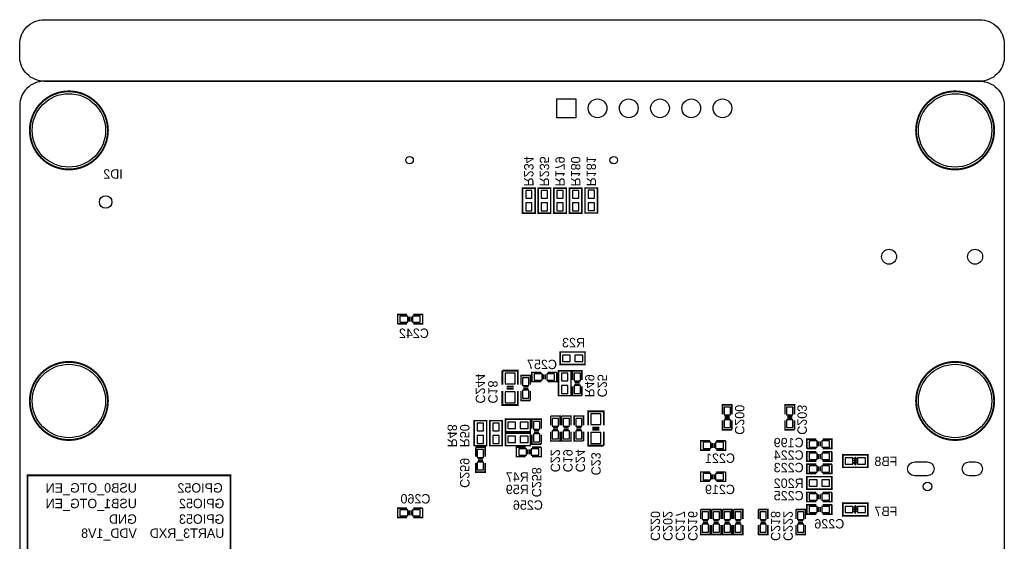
# Model space of a CAD drawing. Extents: x 0 to 80, y 0 to 145.
# Tile 4 of 4: x 0 to 80, y 103 to 145. Entities that reach past the tile are written whole.
import ezdxf

# ---------------------------------------------------------------- set-up
doc = ezdxf.new("R2010")
doc.units = 0
for name, color, linetype in [('BG_OUTLINE', 7, 'CONTINUOUS'), ('BG_SILKSCREEN_BOTTOM', 23, 'CONTINUOUS'), ('PG_SILKSCREEN_BOTTOM', 23, 'CONTINUOUS'), ('PIN_BOTTOM', 132, 'CONTINUOUS'), ('RD_SILKSCREEN_BOTTOM', 23, 'CONTINUOUS')]:
    doc.layers.add(name, color=color, linetype=linetype)

msp = doc.modelspace()

# ---------------------------------------------------------------- linework, layer by layer
at = {"layer": 'BG_OUTLINE'}
for points in [[(78.068424, 139.999974), (1.999996, 139.999974, -0.414214), (0, 141.99997), (0, 142.999968, -0.414214), (1.999996, 144.999964), (78.068424, 144.999964, -0.414214), (80.06842, 142.999968), (80.06842, 141.99997, -0.414214), (78.068424, 139.999974)], [(1.999996, 139.999974, 0.414214), (0, 137.999978), (0, 56.291734)], [(1.999996, 139.999974), (78.068424, 139.999974, -0.414214), (80.06842, 137.999978), (80.06842, 1.999996, -0.414214), (78.068424, 0), (1.999996, 0, -0.414214), (0, 1.999996), (0, 56.291734)]]:
    msp.add_lwpolyline(points, format="xyb", dxfattribs=at)
at = {"layer": 'BG_SILKSCREEN_BOTTOM', "const_width": 0.1524}
msp.add_lwpolyline([(2.413, 78.74), (2.413, 97.409), (17.145, 97.409), (17.145, 107.95), (0.635, 107.95), (0.635, 97.409), (2.54, 97.409)], dxfattribs=at)
at = {"layer": 'PG_SILKSCREEN_BOTTOM', "const_width": 0.1524}
for points in [[(7.174992, 135.999982, 1), (0.824992, 135.999982, 1), (7.174992, 135.999982)], [(79.243428, 135.999982, 1), (72.893428, 135.999982, 1), (79.243428, 135.999982)], [(7.174992, 114.000026, 1), (0.824992, 114.000026, 1), (7.174992, 114.000026)], [(79.243428, 114.000026, 1), (72.893428, 114.000026, 1), (79.243428, 114.000026)]]:
    msp.add_lwpolyline(points, format="xyb", dxfattribs=at)
at = {"layer": 'PG_SILKSCREEN_BOTTOM'}
for points, const_width in [([(41.91, 129.2733), (41.91, 131.3053), (40.894, 131.3053), (40.894, 129.2733), (41.91, 129.2733)], 0.127), ([(43.18, 129.2733), (43.18, 131.3053), (42.164, 131.3053), (42.164, 129.2733), (43.18, 129.2733)], 0.127), ([(43.434, 131.3053), (43.434, 129.2733), (44.45, 129.2733), (44.45, 131.3053), (43.434, 131.3053)], 0.127), ([(44.704, 131.3053), (44.704, 129.2733), (45.72, 129.2733), (45.72, 131.3053), (44.704, 131.3053)], 0.127), ([(45.974, 131.318), (45.974, 129.286), (46.99, 129.286), (46.99, 131.318), (45.974, 131.318)], 0.127), ([(31.496, 121.031), (30.734, 121.031), (30.734, 120.269)], 0.127), ([(31.6738, 120.4468), (31.6738, 120.8532)], 0.127), ([(31.8262, 120.4468), (31.8262, 120.8532)], 0.127), ([(32.004, 120.269), (32.766, 120.269), (32.766, 121.031), (32.004, 121.031)], 0.127), ([(30.734, 120.269), (31.496, 120.269)], 0.127), ([(45.974, 117.983), (43.942, 117.983), (43.942, 116.967), (45.974, 116.967), (45.974, 117.983)], 0.127), ([(39.243, 116.459), (39.243, 115.316)], 0.1524), ([(40.513, 115.316), (40.513, 116.459), (39.243, 116.459)], 0.1524), ([(41.529, 115.316), (41.529, 116.078), (40.767, 116.078), (40.767, 115.316)], 0.127), ([(42.418, 116.332), (41.656, 116.332), (41.656, 115.57), (42.418, 115.57)], 0.127), ([(42.5958, 116.1542), (42.5958, 115.7478)], 0.127), ([(42.7482, 116.1542), (42.7482, 115.7478)], 0.127), ([(43.688, 116.332), (42.926, 116.332)], 0.127), ([(42.926, 115.57), (43.688, 115.57), (43.688, 116.332)], 0.127), ([(44.831, 114.427), (44.831, 116.459), (43.815, 116.459), (43.815, 114.427), (44.831, 114.427)], 0.127), ([(45.72, 115.697), (45.72, 116.459), (44.958, 116.459), (44.958, 115.697)], 0.127), ([(45.5422, 115.5192), (45.1358, 115.5192)], 0.127), ([(45.5422, 115.3668), (45.1358, 115.3668)], 0.127), ([(39.243, 114.808), (39.243, 113.665), (40.513, 113.665), (40.513, 114.808)], 0.1524), ([(39.5986, 115.1636), (40.1828, 115.1636)], 0.1524), ([(39.5986, 114.9858), (40.1828, 114.9858)], 0.1524), ([(40.767, 114.808), (40.767, 114.046), (41.529, 114.046)], 0.127), ([(41.3512, 115.1382), (40.9448, 115.1382)], 0.127), ([(41.3512, 114.9858), (40.9448, 114.9858)], 0.127), ([(41.529, 114.046), (41.529, 114.808)], 0.127), ([(44.958, 115.189), (44.958, 114.427), (45.72, 114.427)], 0.127), ([(45.72, 114.427), (45.72, 115.189)], 0.127), ([(57.91962, 112.923066), (57.91962, 113.685066), (57.15762, 113.685066), (57.15762, 112.923066)], 0.127), ([(62.99962, 112.923066), (62.99962, 113.685066), (62.23762, 113.685066), (62.23762, 112.923066)], 0.127), ([(47.498, 112.014), (47.498, 113.157), (46.228, 113.157), (46.228, 112.014)], 0.1524), ([(36.957, 112.395), (36.957, 110.363), (37.973, 110.363), (37.973, 112.395), (36.957, 112.395)], 0.127), ([(39.243, 110.363), (39.243, 112.395), (38.227, 112.395), (38.227, 110.363), (39.243, 110.363)], 0.127), ([(39.497, 111.506), (41.529, 111.506), (41.529, 112.522), (39.497, 112.522), (39.497, 111.506)], 0.127), ([(42.418, 111.76), (42.418, 112.522), (41.656, 112.522), (41.656, 111.76)], 0.127), ([(43.18, 112.776), (43.18, 112.014)], 0.127), ([(43.942, 112.014), (43.942, 112.776), (43.18, 112.776)], 0.127), ([(44.069, 112.776), (44.069, 112.014)], 0.127), ([(44.831, 112.014), (44.831, 112.776), (44.069, 112.776)], 0.127), ([(45.847, 112.014), (45.847, 112.776), (45.085, 112.776), (45.085, 112.014)], 0.127), ([(57.15762, 112.415066), (57.15762, 111.653066), (57.91962, 111.653066)], 0.127), ([(57.74182, 112.745266), (57.33542, 112.745266)], 0.127), ([(57.74182, 112.592866), (57.33542, 112.592866)], 0.127), ([(57.91962, 111.653066), (57.91962, 112.415066)], 0.127), ([(62.23762, 112.415066), (62.23762, 111.653066), (62.99962, 111.653066)], 0.127), ([(62.82182, 112.745266), (62.41542, 112.745266)], 0.127), ([(62.82182, 112.592866), (62.41542, 112.592866)], 0.127), ([(62.99962, 111.653066), (62.99962, 112.415066)], 0.127), ([(39.497, 110.363), (41.529, 110.363), (41.529, 111.379), (39.497, 111.379), (39.497, 110.363)], 0.127), ([(41.656, 111.252), (41.656, 110.49), (42.418, 110.49)], 0.127), ([(42.2402, 111.5822), (41.8338, 111.5822)], 0.127), ([(42.2402, 111.4298), (41.8338, 111.4298)], 0.127), ([(42.418, 110.49), (42.418, 111.252)], 0.127), ([(43.18, 111.506), (43.18, 110.744), (43.942, 110.744), (43.942, 111.506)], 0.127), ([(43.3578, 111.8362), (43.7642, 111.8362)], 0.127), ([(43.3578, 111.6838), (43.7642, 111.6838)], 0.127), ([(44.069, 111.506), (44.069, 110.744), (44.831, 110.744), (44.831, 111.506)], 0.127), ([(44.2468, 111.8362), (44.6532, 111.8362)], 0.127), ([(44.2468, 111.6838), (44.6532, 111.6838)], 0.127), ([(45.085, 111.506), (45.085, 110.744), (45.847, 110.744)], 0.127), ([(45.6692, 111.8362), (45.2628, 111.8362)], 0.127), ([(45.6692, 111.6838), (45.2628, 111.6838)], 0.127), ([(45.847, 110.744), (45.847, 111.506)], 0.127), ([(46.228, 111.506), (46.228, 110.363), (47.498, 110.363)], 0.1524), ([(47.1424, 111.8362), (46.5582, 111.8362)], 0.1524), ([(47.1424, 111.6584), (46.5582, 111.6584)], 0.1524), ([(47.498, 110.363), (47.498, 111.506)], 0.1524), ([(56.14162, 110.764066), (55.37962, 110.764066), (55.37962, 110.002066), (56.14162, 110.002066)], 0.127), ([(56.31942, 110.586266), (56.31942, 110.179866)], 0.127), ([(56.47182, 110.586266), (56.47182, 110.179866)], 0.127), ([(57.41162, 110.764066), (56.64962, 110.764066)], 0.127), ([(56.64962, 110.002066), (57.41162, 110.002066), (57.41162, 110.764066)], 0.127), ([(64.77762, 110.891066), (64.01562, 110.891066), (64.01562, 110.129066)], 0.127), ([(64.95542, 110.306866), (64.95542, 110.713266)], 0.127), ([(65.10782, 110.306866), (65.10782, 110.713266)], 0.127), ([(65.28562, 110.129066), (66.04762, 110.129066), (66.04762, 110.891066), (65.28562, 110.891066)], 0.127), ([(37.084, 110.236), (37.084, 109.474)], 0.127), ([(37.846, 109.474), (37.846, 110.236), (37.084, 110.236)], 0.127), ([(41.148, 110.236), (40.386, 110.236), (40.386, 109.474), (41.148, 109.474)], 0.127), ([(41.3258, 110.0582), (41.3258, 109.6518)], 0.127), ([(41.4782, 110.0582), (41.4782, 109.6518)], 0.127), ([(42.418, 110.236), (41.656, 110.236)], 0.127), ([(41.656, 109.474), (42.418, 109.474), (42.418, 110.236)], 0.127), ([(64.01562, 110.129066), (64.77762, 110.129066)], 0.127), ([(64.77762, 109.875066), (64.01562, 109.875066), (64.01562, 109.113066), (64.77762, 109.113066)], 0.127), ([(64.95542, 109.697266), (64.95542, 109.290866)], 0.127), ([(65.10782, 109.697266), (65.10782, 109.290866)], 0.127), ([(66.04762, 109.875066), (65.28562, 109.875066)], 0.127), ([(65.28562, 109.113066), (66.04762, 109.113066), (66.04762, 109.875066)], 0.127), ([(37.084, 108.966), (37.084, 108.204), (37.846, 108.204), (37.846, 108.966)], 0.127), ([(37.2618, 109.2962), (37.6682, 109.2962)], 0.127), ([(37.2618, 109.1438), (37.6682, 109.1438)], 0.127), ([(64.77762, 108.859066), (64.01562, 108.859066), (64.01562, 108.097066), (64.77762, 108.097066)], 0.127), ([(66.04762, 108.859066), (65.28562, 108.859066)], 0.127), ([(65.28562, 108.097066), (66.04762, 108.097066), (66.04762, 108.859066)], 0.127), ([(68.96862, 109.621066), (66.93662, 109.621066), (66.93662, 108.605066), (68.96862, 108.605066), (68.96862, 109.621066)], 0.127), ([(67.91452, 109.443266), (68.04152, 109.316266), (67.86372, 109.316266), (68.04152, 109.138466), (67.86372, 109.138466), (68.04152, 108.960666), (67.86372, 108.960666), (67.86372, 108.935266), (68.01612, 108.782866)], 0.127), ([(56.14162, 108.224066), (55.37962, 108.224066), (55.37962, 107.462066), (56.14162, 107.462066)], 0.127), ([(56.31942, 108.046266), (56.31942, 107.639866)], 0.127), ([(56.47182, 108.046266), (56.47182, 107.639866)], 0.127), ([(57.41162, 108.224066), (56.64962, 108.224066)], 0.127), ([(56.64962, 107.462066), (57.41162, 107.462066), (57.41162, 108.224066)], 0.127), ([(64.95542, 108.681266), (64.95542, 108.274866)], 0.127), ([(65.10782, 108.681266), (65.10782, 108.274866)], 0.127), ([(64.01562, 106.827066), (66.04762, 106.827066), (66.04762, 107.843066), (64.01562, 107.843066), (64.01562, 106.827066)], 0.127), ([(64.77762, 106.573066), (64.01562, 106.573066), (64.01562, 105.811066), (64.77762, 105.811066)], 0.127), ([(66.04762, 106.573066), (65.28562, 106.573066)], 0.127), ([(65.28562, 105.811066), (66.04762, 105.811066), (66.04762, 106.573066)], 0.127), ([(64.95542, 106.395266), (64.95542, 105.988866)], 0.127), ([(65.10782, 106.395266), (65.10782, 105.988866)], 0.127), ([(68.96862, 105.684066), (66.93662, 105.684066), (66.93662, 104.668066), (68.96862, 104.668066), (68.96862, 105.684066)], 0.127), ([(31.496, 105.283), (30.734, 105.283), (30.734, 104.521), (31.496, 104.521)], 0.127), ([(31.6738, 105.1052), (31.6738, 104.6988)], 0.127), ([(31.8262, 105.1052), (31.8262, 104.6988)], 0.127), ([(32.766, 105.283), (32.004, 105.283)], 0.127), ([(32.004, 104.521), (32.766, 104.521), (32.766, 105.283)], 0.127), ([(55.37962, 105.176066), (55.37962, 104.414066)], 0.127), ([(56.14162, 104.414066), (56.14162, 105.176066), (55.37962, 105.176066)], 0.127), ([(56.26862, 105.176066), (56.26862, 104.414066)], 0.127), ([(57.03062, 104.414066), (57.03062, 105.176066), (56.26862, 105.176066)], 0.127), ([(57.15762, 105.176066), (57.15762, 104.414066)], 0.127), ([(57.91962, 104.414066), (57.91962, 105.176066), (57.15762, 105.176066)], 0.127), ([(58.04662, 105.176066), (58.04662, 104.414066)], 0.127), ([(58.80862, 104.414066), (58.80862, 105.176066), (58.04662, 105.176066)], 0.127), ([(60.07862, 105.176066), (60.07862, 104.414066)], 0.127), ([(60.84062, 104.414066), (60.84062, 105.176066), (60.07862, 105.176066)], 0.127), ([(63.12662, 105.176066), (63.12662, 104.414066)], 0.127), ([(63.88862, 104.414066), (63.88862, 105.176066), (63.12662, 105.176066)], 0.127), ([(64.77762, 105.557066), (64.01562, 105.557066), (64.01562, 104.795066), (64.77762, 104.795066)], 0.127), ([(64.95542, 105.379266), (64.95542, 104.972866)], 0.127), ([(65.10782, 105.379266), (65.10782, 104.972866)], 0.127), ([(66.04762, 105.557066), (65.28562, 105.557066)], 0.127), ([(65.28562, 104.795066), (66.04762, 104.795066), (66.04762, 105.557066)], 0.127), ([(67.91452, 105.506266), (68.04152, 105.379266), (67.86372, 105.379266), (68.04152, 105.201466), (67.86372, 105.201466), (68.04152, 105.023666), (67.86372, 105.023666), (67.86372, 104.998266), (68.01612, 104.845866)], 0.127), ([(55.55742, 104.236266), (55.96382, 104.236266)], 0.127), ([(55.55742, 104.083866), (55.96382, 104.083866)], 0.127), ([(56.44642, 104.236266), (56.85282, 104.236266)], 0.127), ([(56.44642, 104.083866), (56.85282, 104.083866)], 0.127), ([(57.33542, 104.236266), (57.74182, 104.236266)], 0.127), ([(57.33542, 104.083866), (57.74182, 104.083866)], 0.127), ([(58.22442, 104.236266), (58.63082, 104.236266)], 0.127), ([(58.22442, 104.083866), (58.63082, 104.083866)], 0.127), ([(60.25642, 104.236266), (60.66282, 104.236266)], 0.127), ([(60.25642, 104.083866), (60.66282, 104.083866)], 0.127), ([(63.30442, 104.236266), (63.71082, 104.236266)], 0.127), ([(63.30442, 104.083866), (63.71082, 104.083866)], 0.127), ([(55.37962, 103.906066), (55.37962, 103.144066), (56.14162, 103.144066), (56.14162, 103.906066)], 0.127), ([(56.26862, 103.906066), (56.26862, 103.144066), (57.03062, 103.144066), (57.03062, 103.906066)], 0.127), ([(57.15762, 103.906066), (57.15762, 103.144066), (57.91962, 103.144066), (57.91962, 103.906066)], 0.127), ([(58.04662, 103.906066), (58.04662, 103.144066), (58.80862, 103.144066), (58.80862, 103.906066)], 0.127), ([(60.07862, 103.906066), (60.07862, 103.144066), (60.84062, 103.144066), (60.84062, 103.906066)], 0.127), ([(63.12662, 103.906066), (63.12662, 103.144066), (63.88862, 103.144066), (63.88862, 103.906066)], 0.127)]:
    msp.add_lwpolyline(points, dxfattribs=dict(at, const_width=const_width))
at = {"layer": 'PIN_BOTTOM'}
for points in [[(43.688, 137.033), (43.688, 138.557), (45.212, 138.557), (45.212, 137.033)], [(41.148, 130.4798), (41.656, 130.4798), (41.656, 131.1148), (41.148, 131.1148)], [(42.418, 130.4798), (42.926, 130.4798), (42.926, 131.1148), (42.418, 131.1148)], [(44.196, 131.1148), (43.688, 131.1148), (43.688, 130.4798), (44.196, 130.4798)], [(45.466, 131.1148), (44.958, 131.1148), (44.958, 130.4798), (45.466, 130.4798)], [(46.736, 131.1275), (46.228, 131.1275), (46.228, 130.4925), (46.736, 130.4925)], [(41.148, 129.4638), (41.656, 129.4638), (41.656, 130.0988), (41.148, 130.0988)], [(42.418, 129.4638), (42.926, 129.4638), (42.926, 130.0988), (42.418, 130.0988)], [(44.196, 130.0988), (43.688, 130.0988), (43.688, 129.4638), (44.196, 129.4638)], [(45.466, 130.0988), (44.958, 130.0988), (44.958, 129.4638), (45.466, 129.4638)], [(46.736, 130.1115), (46.228, 130.1115), (46.228, 129.4765), (46.736, 129.4765)], [(30.9245, 120.904), (30.9245, 120.396), (31.5595, 120.396), (31.5595, 120.904)], [(31.9405, 120.904), (31.9405, 120.396), (32.5755, 120.396), (32.5755, 120.904)], [(44.7675, 117.221), (44.7675, 117.729), (44.1325, 117.729), (44.1325, 117.221)], [(45.7835, 117.221), (45.7835, 117.729), (45.1485, 117.729), (45.1485, 117.221)], [(40.2844, 116.2685), (39.4716, 116.2685), (39.4716, 115.3795), (40.2844, 115.3795)], [(42.4815, 115.697), (42.4815, 116.205), (41.8465, 116.205), (41.8465, 115.697)], [(43.4975, 115.697), (43.4975, 116.205), (42.8625, 116.205), (42.8625, 115.697)], [(44.069, 115.6335), (44.577, 115.6335), (44.577, 116.2685), (44.069, 116.2685)], [(45.085, 115.6335), (45.593, 115.6335), (45.593, 116.2685), (45.085, 116.2685)], [(40.894, 115.2525), (41.402, 115.2525), (41.402, 115.8875), (40.894, 115.8875)], [(40.2844, 114.7445), (39.4716, 114.7445), (39.4716, 113.8555), (40.2844, 113.8555)], [(40.894, 114.2365), (41.402, 114.2365), (41.402, 114.8715), (40.894, 114.8715)], [(44.069, 114.6175), (44.577, 114.6175), (44.577, 115.2525), (44.069, 115.2525)], [(45.085, 114.6175), (45.593, 114.6175), (45.593, 115.2525), (45.085, 115.2525)], [(46.4566, 112.0775), (47.2694, 112.0775), (47.2694, 112.9665), (46.4566, 112.9665)], [(57.28462, 112.859566), (57.79262, 112.859566), (57.79262, 113.494566), (57.28462, 113.494566)], [(62.36462, 112.859566), (62.87262, 112.859566), (62.87262, 113.494566), (62.36462, 113.494566)], [(37.719, 112.2045), (37.211, 112.2045), (37.211, 111.5695), (37.719, 111.5695)], [(38.481, 111.5695), (38.989, 111.5695), (38.989, 112.2045), (38.481, 112.2045)], [(39.6875, 112.268), (39.6875, 111.76), (40.3225, 111.76), (40.3225, 112.268)], [(40.7035, 112.268), (40.7035, 111.76), (41.3385, 111.76), (41.3385, 112.268)], [(41.783, 111.6965), (42.291, 111.6965), (42.291, 112.3315), (41.783, 112.3315)], [(43.815, 112.5855), (43.307, 112.5855), (43.307, 111.9505), (43.815, 111.9505)], [(44.704, 112.5855), (44.196, 112.5855), (44.196, 111.9505), (44.704, 111.9505)], [(45.212, 111.9505), (45.72, 111.9505), (45.72, 112.5855), (45.212, 112.5855)], [(57.28462, 111.843566), (57.79262, 111.843566), (57.79262, 112.478566), (57.28462, 112.478566)], [(62.36462, 111.843566), (62.87262, 111.843566), (62.87262, 112.478566), (62.36462, 112.478566)], [(41.783, 110.6805), (42.291, 110.6805), (42.291, 111.3155), (41.783, 111.3155)], [(43.815, 111.5695), (43.307, 111.5695), (43.307, 110.9345), (43.815, 110.9345)], [(44.704, 111.5695), (44.196, 111.5695), (44.196, 110.9345), (44.704, 110.9345)], [(45.212, 110.9345), (45.72, 110.9345), (45.72, 111.5695), (45.212, 111.5695)], [(46.4566, 110.5535), (47.2694, 110.5535), (47.2694, 111.4425), (46.4566, 111.4425)], [(37.719, 111.1885), (37.211, 111.1885), (37.211, 110.5535), (37.719, 110.5535)], [(38.481, 110.5535), (38.989, 110.5535), (38.989, 111.1885), (38.481, 111.1885)], [(39.6875, 111.125), (39.6875, 110.617), (40.3225, 110.617), (40.3225, 111.125)], [(40.7035, 111.125), (40.7035, 110.617), (41.3385, 110.617), (41.3385, 111.125)], [(56.20512, 110.129066), (56.20512, 110.637066), (55.57012, 110.637066), (55.57012, 110.129066)], [(57.22112, 110.129066), (57.22112, 110.637066), (56.58612, 110.637066), (56.58612, 110.129066)], [(64.20612, 110.764066), (64.20612, 110.256066), (64.84112, 110.256066), (64.84112, 110.764066)], [(65.22212, 110.764066), (65.22212, 110.256066), (65.85712, 110.256066), (65.85712, 110.764066)], [(37.719, 110.0455), (37.211, 110.0455), (37.211, 109.4105), (37.719, 109.4105)], [(41.2115, 109.601), (41.2115, 110.109), (40.5765, 110.109), (40.5765, 109.601)], [(42.2275, 109.601), (42.2275, 110.109), (41.5925, 110.109), (41.5925, 109.601)], [(64.84112, 109.240066), (64.84112, 109.748066), (64.20612, 109.748066), (64.20612, 109.240066)], [(65.85712, 109.240066), (65.85712, 109.748066), (65.22212, 109.748066), (65.22212, 109.240066)], [(37.719, 109.0295), (37.211, 109.0295), (37.211, 108.3945), (37.719, 108.3945)], [(67.76212, 108.859066), (67.76212, 109.367066), (67.12712, 109.367066), (67.12712, 108.859066)], [(68.77812, 108.859066), (68.77812, 109.367066), (68.14312, 109.367066), (68.14312, 108.859066)], [(56.20512, 107.589066), (56.20512, 108.097066), (55.57012, 108.097066), (55.57012, 107.589066)], [(57.22112, 107.589066), (57.22112, 108.097066), (56.58612, 108.097066), (56.58612, 107.589066)], [(64.84112, 108.224066), (64.84112, 108.732066), (64.20612, 108.732066), (64.20612, 108.224066)], [(65.85712, 108.224066), (65.85712, 108.732066), (65.22212, 108.732066), (65.22212, 108.224066)], [(64.20612, 107.589066), (64.20612, 107.081066), (64.84112, 107.081066), (64.84112, 107.589066)], [(65.22212, 107.589066), (65.22212, 107.081066), (65.85712, 107.081066), (65.85712, 107.589066)], [(64.84112, 105.938066), (64.84112, 106.446066), (64.20612, 106.446066), (64.20612, 105.938066)], [(65.85712, 105.938066), (65.85712, 106.446066), (65.22212, 106.446066), (65.22212, 105.938066)], [(31.5595, 104.648), (31.5595, 105.156), (30.9245, 105.156), (30.9245, 104.648)], [(32.5755, 104.648), (32.5755, 105.156), (31.9405, 105.156), (31.9405, 104.648)], [(56.01462, 104.985566), (55.50662, 104.985566), (55.50662, 104.350566), (56.01462, 104.350566)], [(56.90362, 104.985566), (56.39562, 104.985566), (56.39562, 104.350566), (56.90362, 104.350566)], [(57.79262, 104.985566), (57.28462, 104.985566), (57.28462, 104.350566), (57.79262, 104.350566)], [(58.68162, 104.985566), (58.17362, 104.985566), (58.17362, 104.350566), (58.68162, 104.350566)], [(60.71362, 104.985566), (60.20562, 104.985566), (60.20562, 104.350566), (60.71362, 104.350566)], [(63.76162, 104.985566), (63.25362, 104.985566), (63.25362, 104.350566), (63.76162, 104.350566)], [(64.84112, 104.922066), (64.84112, 105.430066), (64.20612, 105.430066), (64.20612, 104.922066)], [(65.85712, 104.922066), (65.85712, 105.430066), (65.22212, 105.430066), (65.22212, 104.922066)], [(67.76212, 104.922066), (67.76212, 105.430066), (67.12712, 105.430066), (67.12712, 104.922066)], [(68.77812, 104.922066), (68.77812, 105.430066), (68.14312, 105.430066), (68.14312, 104.922066)], [(56.01462, 103.969566), (55.50662, 103.969566), (55.50662, 103.334566), (56.01462, 103.334566)], [(56.90362, 103.969566), (56.39562, 103.969566), (56.39562, 103.334566), (56.90362, 103.334566)], [(57.79262, 103.969566), (57.28462, 103.969566), (57.28462, 103.334566), (57.79262, 103.334566)], [(58.68162, 103.969566), (58.17362, 103.969566), (58.17362, 103.334566), (58.68162, 103.334566)], [(60.71362, 103.969566), (60.20562, 103.969566), (60.20562, 103.334566), (60.71362, 103.334566)], [(63.76162, 103.969566), (63.25362, 103.969566), (63.25362, 103.334566), (63.76162, 103.334566)]]:
    msp.add_lwpolyline(points, close=True, dxfattribs=at)
for points in [[(72.780398, 109.051598), (73.796398, 109.051598, -1), (73.796398, 107.908598), (72.780398, 107.908598, -1)], [(77.214476, 109.051598), (77.722476, 109.051598, -1), (77.722476, 107.908598), (77.214476, 107.908598, -1)]]:
    msp.add_lwpolyline(points, format="xyb", close=True, dxfattribs=at)
for centre, radius in [((3.999992, 135.999982), 2.9845), ((46.99, 137.795), 0.762), ((49.53, 137.795), 0.762), ((52.07, 137.795), 0.762), ((54.61, 137.795), 0.762), ((57.15, 137.795), 0.762), ((76.068428, 135.999982), 2.9845), ((31.705042, 133.57987), 0.3048), ((48.304704, 133.57987), 0.3048), ((6.985, 130.175), 0.508), ((70.695058, 125.73), 0.6096), ((77.695044, 125.73), 0.6096), ((3.999992, 114.000026), 2.9845), ((76.068428, 114.000026), 2.9845), ((73.818496, 107.050078), 0.3556)]:
    msp.add_circle(centre, radius, dxfattribs=at)

# ---------------------------------------------------------------- texts
at = {"layer": 'BG_SILKSCREEN_BOTTOM', "text_generation_flag": 2}
for s, p in [('USB0_OTG_EN', (9.525, 106.553)), ('GPIO52', (16.51, 106.553)), ('USB1_OTG_EN', (9.525, 105.283)), ('GPIO52', (16.637, 105.283)), ('GND', (9.525, 104.013)), ('GPIO53', (16.637, 104.013)), ('VDD_1V8', (9.525, 102.87)), ('UART3_RXD', (16.637, 102.87))]:
    msp.add_text(s, height=0.762, dxfattribs=at).set_placement(p)
at = {"layer": 'RD_SILKSCREEN_BOTTOM', "text_generation_flag": 2}
for s, p in [('R234', (41.021, 131.445)), ('R235', (42.291, 131.445)), ('R179', (43.561, 131.445)), ('R180', (44.831, 131.445)), ('R181', (46.101, 131.4577)), ('C244', (37.084, 113.792)), ('C18', (38.1, 113.792)), ('R49', (45.974, 114.3)), ('C25', (46.99, 114.3)), ('C200', (58.166, 111.252)), ('C203', (63.246, 111.252)), ('R48', (34.798, 110.236)), ('R50', (35.814, 110.236)), ('C22', (43.18, 108.204)), ('C19', (44.196, 108.204)), ('C24', (45.212, 108.204)), ('C23', (46.482, 107.95)), ('C259', (35.814, 106.934)), ('C258', (41.656, 106.172)), ('C220', (51.308, 102.616)), ('C202', (52.324, 102.616)), ('C217', (53.34, 102.616)), ('C216', (54.356, 102.616)), ('C218', (61.087, 102.616)), ('C222', (62.103, 102.616))]:
    msp.add_text(s, height=0.762, rotation=270, dxfattribs=at).set_placement(p)
for s, p in [('ID2', (8.382, 132.08)), ('C242', (33.274, 119.126)), ('R23', (45.974, 118.364)), ('C257', (43.688, 116.586)), ('C199', (63.754, 110.236)), ('C221', (58.166, 108.966)), ('C224', (63.754, 109.22)), ('C223', (63.754, 108.204)), ('FB8', (71.374, 108.712)), ('R47', (41.402, 107.442)), ('R202', (63.754, 106.934)), ('R59', (41.402, 106.426)), ('C219', (58.166, 106.426)), ('C225', (63.754, 105.918)), ('C260', (33.401, 105.664)), ('C256', (42.545, 105.156)), ('FB7', (71.374, 104.648)), ('C226', (67.056, 103.632))]:
    msp.add_text(s, height=0.762, dxfattribs=at).set_placement(p)

doc.saveas('drawing.dxf')
